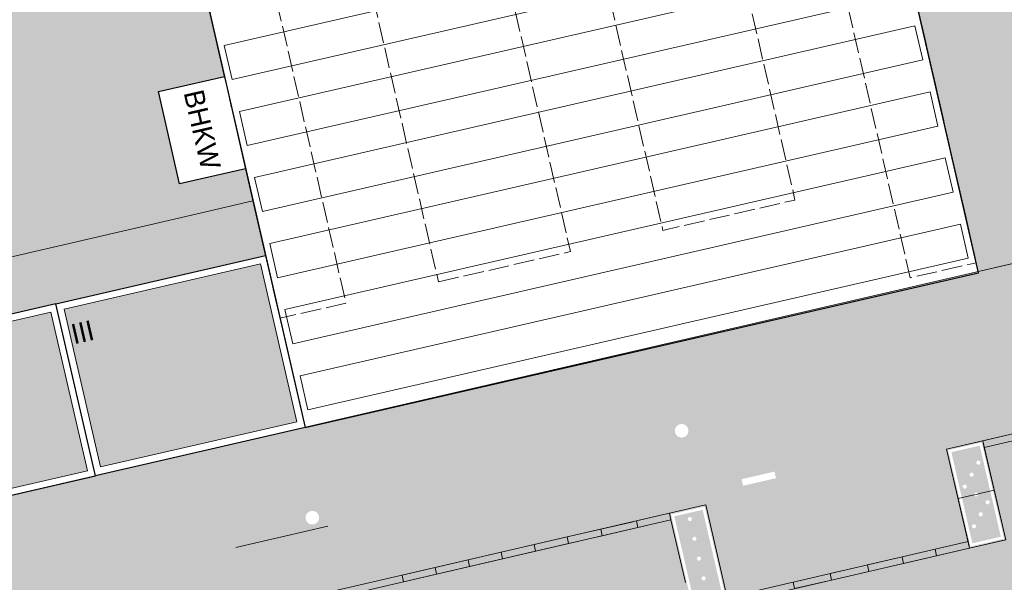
# Model space of a CAD drawing. Header units: metres. Extents: x -862 to 1262, y -354 to 644.
# Tile 222 of 256: x -244 to -171, y 282 to 323. Entities that reach past the tile are written whole.
import ezdxf

# ---------------------------------------------------------------- set-up
doc = ezdxf.new("R2010")
doc.units = ezdxf.units.M
doc.header["$LTSCALE"] = 0.5
doc.set_wipeout_variables(frame=1)
doc.linetypes.add('ISO-02 Dashed', pattern=[3.81, 3.048, -0.762])
doc.layers.add('DZH_Baufelder Nord_220610', color=7, linetype='Continuous')
doc.layers.add('LPB_Freiraum_220609', color=7, linetype='Continuous')
doc.styles.add('Favorit Std Light', font='txt')

# ---------------------------------------------------------------- blocks, each defined once
blk = doc.blocks.new('Sheddach Supermarkt')
at = {"color": 8, "linetype": 'Continuous', "lineweight": 9, "true_color": 0x777777, "transparency": 33554687}
for points in [[(-34.732, 43.01, -0.75), (-15.929, 42.348, -0.75), (-33.645, 38.28, -0.75)], [(-34.732, 43.01, 0.061), (-34.732, 43.01, -0.75), (-33.645, 38.28, -0.75), (-34.429, 41.691, 0.75)], [(-15.929, 42.348, -0.75), (-29.488, 42.826, 0.75), (-34.732, 43.01, 0.061), (-34.732, 43.01, -0.75)], [(-29.488, 42.826, 0.75), (-34.429, 41.691, 0.75), (-34.732, 43.01, 0.061)], [(-15.929, 42.348, -0.75), (-33.645, 38.28, -0.75), (-34.429, 41.691, 0.75), (-29.488, 42.826, 0.75)], [(-15.929, 42.348, -0.75), (3.442, 41.666, -0.75), (-32.526, 33.407, -0.75), (-33.645, 38.28, -0.75)], [(-10.117, 42.143, 0.75), (-33.31, 36.818, 0.75), (-33.645, 38.28, -0.75), (-15.929, 42.348, -0.75)], [(3.442, 41.666, -0.75), (-10.117, 42.143, 0.75), (-15.929, 42.348, -0.75)], [(3.442, 41.666, -0.75), (-32.526, 33.407, -0.75), (-33.31, 36.818, 0.75), (-10.117, 42.143, 0.75)], [(9.253, 41.461, 0.75), (-32.191, 31.945, 0.75), (-32.526, 33.407, -0.75), (3.442, 41.666, -0.75)], [(3.442, 41.666, -0.75), (18.022, 41.153, -0.75), (18.022, 41.153, -0.22), (9.253, 41.461, 0.75)], [(18.022, 41.153, -0.75), (18.022, 41.153, -0.22), (18.299, 39.948, -0.75)], [(-31.407, 28.533, -0.75), (18.299, 39.948, -0.75), (19.419, 35.074, -0.75), (-30.288, 23.66, -0.75)], [(18.299, 39.948, -0.75), (18.635, 38.486, 0.75), (-31.072, 27.072, 0.75), (-31.407, 28.533, -0.75)], [(18.299, 39.948, -0.75), (18.635, 38.486, 0.75), (19.419, 35.074, -0.75)], [(-33.31, 36.818, 0.75), (-33.645, 38.28, -0.75), (-32.526, 33.407, -0.75)], [(18.635, 38.486, 0.75), (19.419, 35.074, -0.75), (-30.288, 23.66, -0.75), (-31.072, 27.072, 0.75)], [(-30.288, 23.66, -0.75), (19.419, 35.074, -0.75), (20.538, 30.201, -0.75), (-29.169, 18.787, -0.75)], [(19.419, 35.074, -0.75), (19.754, 33.612, 0.75), (-29.953, 22.198, 0.75), (-30.288, 23.66, -0.75)], [(19.419, 35.074, -0.75), (19.754, 33.612, 0.75), (20.538, 30.201, -0.75)], [(19.754, 33.612, 0.75), (20.538, 30.201, -0.75), (-29.169, 18.787, -0.75), (-29.953, 22.198, 0.75)], [(-32.191, 31.945, 0.75), (-32.526, 33.407, -0.75), (-31.407, 28.533, -0.75)], [(-29.169, 18.787, -0.75), (20.538, 30.201, -0.75), (21.657, 25.328, -0.75), (-28.05, 13.914, -0.75)], [(20.538, 30.201, -0.75), (20.874, 28.739, 0.75), (-28.834, 17.325, 0.75), (-29.169, 18.787, -0.75)], [(20.538, 30.201, -0.75), (20.874, 28.739, 0.75), (21.657, 25.328, -0.75)], [(-31.072, 27.072, 0.75), (-31.407, 28.533, -0.75), (-30.288, 23.66, -0.75)], [(20.874, 28.739, 0.75), (21.657, 25.328, -0.75), (-28.05, 13.914, -0.75), (-28.834, 17.325, 0.75)], [(-28.05, 13.914, -0.75), (21.657, 25.328, -0.75), (22.776, 20.455, -0.75), (-26.931, 9.041, -0.75)], [(21.657, 25.328, -0.75), (21.993, 23.866, 0.75), (-27.715, 12.452, 0.75), (-28.05, 13.914, -0.75)], [(21.657, 25.328, -0.75), (21.993, 23.866, 0.75), (22.776, 20.455, -0.75)], [(-29.953, 22.198, 0.75), (-30.288, 23.66, -0.75), (-29.169, 18.787, -0.75)], [(21.993, 23.866, 0.75), (22.776, 20.455, -0.75), (-26.931, 9.041, -0.75), (-27.715, 12.452, 0.75)], [(-26.931, 9.041, -0.75), (22.776, 20.455, -0.75), (23.896, 15.582, -0.75), (-25.812, 4.168, -0.75)], [(22.776, 20.455, -0.75), (23.112, 18.993, 0.75), (-26.596, 7.579, 0.75), (-26.931, 9.041, -0.75)], [(22.776, 20.455, -0.75), (23.112, 18.993, 0.75), (23.896, 15.582, -0.75)], [(23.112, 18.993, 0.75), (23.896, 15.582, -0.75), (-25.812, 4.168, -0.75), (-26.596, 7.579, 0.75)], [(-28.834, 17.325, 0.75), (-29.169, 18.787, -0.75), (-28.05, 13.914, -0.75)], [(-25.812, 4.168, -0.75), (23.896, 15.582, -0.75), (25.015, 10.709, -0.75), (-24.693, -0.706, -0.75)], [(23.896, 15.582, -0.75), (24.231, 14.12, 0.75), (-25.477, 2.706, 0.75), (-25.812, 4.168, -0.75)], [(23.896, 15.582, -0.75), (24.231, 14.12, 0.75), (25.015, 10.709, -0.75)], [(-27.715, 12.452, 0.75), (-28.05, 13.914, -0.75), (-26.931, 9.041, -0.75)], [(24.231, 14.12, 0.75), (25.015, 10.709, -0.75), (-24.693, -0.706, -0.75), (-25.477, 2.706, 0.75)], [(-24.693, -0.706, -0.75), (25.015, 10.709, -0.75), (26.134, 5.836, -0.75), (-23.574, -5.579, -0.75)], [(25.015, 10.709, -0.75), (25.351, 9.247, 0.75), (-24.358, -2.167, 0.75), (-24.693, -0.706, -0.75)], [(25.015, 10.709, -0.75), (25.351, 9.247, 0.75), (26.134, 5.836, -0.75)], [(-26.596, 7.579, 0.75), (-26.931, 9.041, -0.75), (-25.812, 4.168, -0.75)], [(25.351, 9.247, 0.75), (26.134, 5.836, -0.75), (-23.574, -5.579, -0.75), (-24.358, -2.167, 0.75)], [(-23.574, -5.579, -0.75), (26.134, 5.836, -0.75), (27.254, 0.963, -0.75), (-22.455, -10.452, -0.75)], [(26.134, 5.836, -0.75), (26.47, 4.374, 0.75), (-23.239, -7.041, 0.75), (-23.574, -5.579, -0.75)], [(26.134, 5.836, -0.75), (26.47, 4.374, 0.75), (27.254, 0.963, -0.75)], [(26.47, 4.374, 0.75), (27.254, 0.963, -0.75), (-22.455, -10.452, -0.75), (-23.239, -7.041, 0.75)], [(-25.477, 2.706, 0.75), (-25.812, 4.168, -0.75), (-24.693, -0.706, -0.75)], [(-22.455, -10.452, -0.75), (27.254, 0.963, -0.75), (28.373, -3.91, -0.75), (-21.336, -15.325, -0.75)], [(27.254, 0.963, -0.75), (27.589, -0.499, 0.75), (-22.12, -11.914, 0.75), (-22.455, -10.452, -0.75)], [(27.254, 0.963, -0.75), (27.589, -0.499, 0.75), (28.373, -3.91, -0.75)], [(-24.358, -2.167, 0.75), (-24.693, -0.706, -0.75), (-23.574, -5.579, -0.75)], [(27.589, -0.499, 0.75), (28.373, -3.91, -0.75), (-21.336, -15.325, -0.75), (-22.12, -11.914, 0.75)], [(-21.336, -15.325, -0.75), (28.373, -3.91, -0.75), (29.492, -8.784, -0.75), (-20.217, -20.198, -0.75)], [(28.373, -3.91, -0.75), (28.709, -5.372, 0.75), (-21.001, -16.787, 0.75), (-21.336, -15.325, -0.75)], [(28.373, -3.91, -0.75), (28.709, -5.372, 0.75), (29.492, -8.784, -0.75)], [(-23.239, -7.041, 0.75), (-23.574, -5.579, -0.75), (-22.455, -10.452, -0.75)], [(28.709, -5.372, 0.75), (29.492, -8.784, -0.75), (-20.217, -20.198, -0.75), (-21.001, -16.787, 0.75)], [(-20.217, -20.198, -0.75), (29.492, -8.784, -0.75), (30.611, -13.657, -0.75), (-19.098, -25.071, -0.75)], [(29.492, -8.784, -0.75), (29.828, -10.246, 0.75), (-19.882, -21.66, 0.75), (-20.217, -20.198, -0.75)], [(29.492, -8.784, -0.75), (29.828, -10.246, 0.75), (30.611, -13.657, -0.75)], [(-22.12, -11.914, 0.75), (-22.455, -10.452, -0.75), (-21.336, -15.325, -0.75)], [(29.828, -10.246, 0.75), (30.611, -13.657, -0.75), (-19.098, -25.071, -0.75), (-19.882, -21.66, 0.75)], [(-19.098, -25.071, -0.75), (30.611, -13.657, -0.75), (31.731, -18.53, -0.75), (-17.979, -29.945, -0.75)], [(30.611, -13.657, -0.75), (30.947, -15.119, 0.75), (-18.763, -26.533, 0.75), (-19.098, -25.071, -0.75)], [(30.611, -13.657, -0.75), (30.947, -15.119, 0.75), (31.731, -18.53, -0.75)], [(30.947, -15.119, 0.75), (31.731, -18.53, -0.75), (-17.979, -29.945, -0.75), (-18.763, -26.533, 0.75)], [(-21.001, -16.787, 0.75), (-21.336, -15.325, -0.75), (-20.217, -20.198, -0.75)], [(-17.979, -29.945, -0.75), (31.731, -18.53, -0.75), (32.85, -23.403, -0.75), (-16.86, -34.818, -0.75)], [(31.731, -18.53, -0.75), (32.066, -19.992, 0.75), (-17.644, -31.407, 0.75), (-17.979, -29.945, -0.75)], [(31.731, -18.53, -0.75), (32.066, -19.992, 0.75), (32.85, -23.403, -0.75)], [(-19.882, -21.66, 0.75), (-20.217, -20.198, -0.75), (-19.098, -25.071, -0.75)], [(32.066, -19.992, 0.75), (32.85, -23.403, -0.75), (-16.86, -34.818, -0.75), (-17.644, -31.407, 0.75)], [(-16.86, -34.818, -0.75), (32.85, -23.403, -0.75), (33.969, -28.276, -0.75), (-15.741, -39.691, -0.75)], [(32.85, -23.403, -0.75), (33.186, -24.865, 0.75), (-16.525, -36.28, 0.75), (-16.86, -34.818, -0.75)], [(32.85, -23.403, -0.75), (33.186, -24.865, 0.75), (33.969, -28.276, -0.75)], [(-18.763, -26.533, 0.75), (-19.098, -25.071, -0.75), (-17.979, -29.945, -0.75)], [(33.186, -24.865, 0.75), (33.969, -28.276, -0.75), (-15.741, -39.691, -0.75), (-16.525, -36.28, 0.75)], [(33.969, -28.276, -0.75), (34.305, -29.738, 0.75), (-15.406, -41.153, 0.75), (-15.741, -39.691, -0.75)], [(-15.741, -39.691, -0.75), (33.969, -28.276, -0.75), (35.089, -33.149, -0.75), (-14.622, -44.564, -0.75)], [(33.969, -28.276, -0.75), (34.305, -29.738, 0.75), (35.089, -33.149, -0.75)], [(-15.406, -41.153, 0.75), (-14.622, -44.564, -0.75), (35.089, -33.149, -0.75), (34.305, -29.738, 0.75)], [(-17.644, -31.407, 0.75), (-17.979, -29.945, -0.75), (-16.86, -34.818, -0.75)], [(-16.525, -36.28, 0.75), (-16.86, -34.818, -0.75), (-15.741, -39.691, -0.75)], [(-15.406, -41.153, 0.75), (-15.741, -39.691, -0.75), (-14.622, -44.564, -0.75)]]:
    blk.add_3dface(points, dxfattribs=at)
at = {"color": 8, "linetype": 'Continuous', "lineweight": 9, "true_color": 0x777777, "transparency": 33554687, "invisible_edges": 8}
for points in [[(-31.407, 28.533, -0.75), (-32.526, 33.407, -0.75), (3.442, 41.666, -0.75)], [(18.299, 39.948, -0.75), (-31.407, 28.533, -0.75), (-32.191, 31.945, 0.75), (9.253, 41.461, 0.75)], [(3.442, 41.666, -0.75), (18.022, 41.153, -0.75), (18.299, 39.948, -0.75), (-31.407, 28.533, -0.75)], [(9.253, 41.461, 0.75), (18.022, 41.153, -0.22), (18.299, 39.948, -0.75)]]:
    blk.add_3dface(points, dxfattribs=at)
blk = doc.blocks.new('Slab (2D)-37')
at = {"color": 255, "linetype": 'Continuous', "lineweight": 25, "transparency": 33554687}
blk.add_wipeout([(-225.144, 248.643), (-204.891, 160.445), (-155.18, 171.86), (-172.428, 246.954)], dxfattribs=at)
at = {"color": 7, "linetype": 'Continuous', "lineweight": 25, "transparency": 33554687, "flags": 128}
blk.add_lwpolyline([(-225.144, 248.643), (-204.891, 160.445), (-155.18, 171.86), (-172.428, 246.954)], close=True, dxfattribs=at)
at = {"color": 255, "linetype": 'Continuous', "lineweight": 25, "transparency": 33554687}
blk.add_wipeout([(-225.144, 248.643), (-204.891, 160.445), (-155.18, 171.86), (-172.428, 246.954)], dxfattribs=at)
at = {"color": 7, "linetype": 'Continuous', "lineweight": 25, "transparency": 33554687, "flags": 128}
blk.add_lwpolyline([(-225.144, 248.643), (-204.891, 160.445), (-155.18, 171.86), (-172.428, 246.954)], close=True, dxfattribs=at)
at = {"color": 255, "linetype": 'Continuous', "lineweight": 25, "transparency": 33554687}
blk.add_wipeout([(-225.144, 248.643), (-204.891, 160.445), (-155.18, 171.86), (-172.428, 246.954)], dxfattribs=at)
at = {"color": 7, "linetype": 'Continuous', "lineweight": 25, "transparency": 33554687, "flags": 128}
blk.add_lwpolyline([(-225.144, 248.643), (-204.891, 160.445), (-155.18, 171.86), (-172.428, 246.954)], close=True, dxfattribs=at)
at = {"color": 255, "linetype": 'Continuous', "lineweight": 25, "transparency": 33554687}
blk.add_wipeout([(-225.144, 248.643), (-204.891, 160.445), (-155.18, 171.86), (-172.428, 246.954)], dxfattribs=at)
at = {"color": 7, "linetype": 'Continuous', "lineweight": 25, "transparency": 33554687, "flags": 128}
blk.add_lwpolyline([(-225.144, 248.643), (-204.891, 160.445), (-155.18, 171.86), (-172.428, 246.954)], close=True, dxfattribs=at)
at = {"color": 255, "linetype": 'Continuous', "lineweight": 25, "transparency": 33554687}
blk.add_wipeout([(-225.144, 248.643), (-204.891, 160.445), (-155.18, 171.86), (-172.428, 246.954)], dxfattribs=at)
at = {"color": 7, "linetype": 'Continuous', "lineweight": 25, "transparency": 33554687, "flags": 128}
blk.add_lwpolyline([(-225.144, 248.643), (-204.891, 160.445), (-155.18, 171.86), (-172.428, 246.954)], close=True, dxfattribs=at)
at = {"color": 255, "linetype": 'Continuous', "lineweight": 25, "transparency": 33554687}
blk.add_wipeout([(-225.144, 248.643), (-204.891, 160.445), (-155.18, 171.86), (-172.428, 246.954)], dxfattribs=at)
at = {"color": 7, "linetype": 'Continuous', "lineweight": 25, "transparency": 33554687, "flags": 128}
blk.add_lwpolyline([(-225.144, 248.643), (-204.891, 160.445), (-155.18, 171.86), (-172.428, 246.954)], close=True, dxfattribs=at)
blk = doc.blocks.new('Slab (2D)-40')
at = {"color": 255, "linetype": 'Continuous', "lineweight": 25, "transparency": 33554687}
blk.add_wipeout([(-204.889, 160.446), (-241.945, 151.91), (-244.865, 164.588), (-207.81, 173.123)], dxfattribs=at)
at = {"color": 7, "linetype": 'Continuous', "lineweight": 25, "transparency": 33554687, "flags": 128}
blk.add_lwpolyline([(-204.889, 160.446), (-241.945, 151.91), (-244.865, 164.588), (-207.81, 173.123)], close=True, dxfattribs=at)
at = {"color": 255, "linetype": 'Continuous', "lineweight": 25, "transparency": 33554687}
blk.add_wipeout([(-204.889, 160.446), (-241.945, 151.91), (-244.865, 164.588), (-207.81, 173.123)], dxfattribs=at)
at = {"color": 7, "linetype": 'Continuous', "lineweight": 25, "transparency": 33554687, "flags": 128}
blk.add_lwpolyline([(-204.889, 160.446), (-241.945, 151.91), (-244.865, 164.588), (-207.81, 173.123)], close=True, dxfattribs=at)
at = {"color": 255, "linetype": 'Continuous', "lineweight": 25, "transparency": 33554687}
blk.add_wipeout([(-204.889, 160.446), (-241.945, 151.91), (-244.865, 164.588), (-207.81, 173.123)], dxfattribs=at)
at = {"color": 7, "linetype": 'Continuous', "lineweight": 25, "transparency": 33554687, "flags": 128}
blk.add_lwpolyline([(-204.889, 160.446), (-241.945, 151.91), (-244.865, 164.588), (-207.81, 173.123)], close=True, dxfattribs=at)
at = {"color": 255, "linetype": 'Continuous', "lineweight": 25, "transparency": 33554687}
blk.add_wipeout([(-204.889, 160.446), (-241.945, 151.91), (-244.865, 164.588), (-207.81, 173.123)], dxfattribs=at)
at = {"color": 7, "linetype": 'Continuous', "lineweight": 25, "transparency": 33554687, "flags": 128}
blk.add_lwpolyline([(-204.889, 160.446), (-241.945, 151.91), (-244.865, 164.588), (-207.81, 173.123)], close=True, dxfattribs=at)
at = {"color": 255, "linetype": 'Continuous', "lineweight": 25, "transparency": 33554687}
blk.add_wipeout([(-204.889, 160.446), (-241.945, 151.91), (-244.865, 164.588), (-207.81, 173.123)], dxfattribs=at)
at = {"color": 7, "linetype": 'Continuous', "lineweight": 25, "transparency": 33554687, "flags": 128}
blk.add_lwpolyline([(-204.889, 160.446), (-241.945, 151.91), (-244.865, 164.588), (-207.81, 173.123)], close=True, dxfattribs=at)
at = {"color": 255, "linetype": 'Continuous', "lineweight": 25, "transparency": 33554687}
blk.add_wipeout([(-204.889, 160.446), (-241.945, 151.91), (-244.865, 164.588), (-207.81, 173.123)], dxfattribs=at)
at = {"color": 7, "linetype": 'Continuous', "lineweight": 25, "transparency": 33554687, "flags": 128}
blk.add_lwpolyline([(-204.889, 160.446), (-241.945, 151.91), (-244.865, 164.588), (-207.81, 173.123)], close=True, dxfattribs=at)
blk = doc.blocks.new('Slab (2D)-49')
at = {"color": 255, "linetype": 'Continuous', "lineweight": 25, "transparency": 33554687}
blk.add_wipeout([(-220.354, 156.884), (-223.274, 169.561), (-245.3, 164.488), (-242.38, 151.81)], dxfattribs=at)
at = {"color": 7, "linetype": 'Continuous', "lineweight": 25, "transparency": 33554687, "flags": 128}
blk.add_lwpolyline([(-220.354, 156.884), (-223.274, 169.561), (-245.3, 164.488), (-242.38, 151.81)], close=True, dxfattribs=at)
at = {"color": 255, "linetype": 'Continuous', "lineweight": 25, "transparency": 33554687}
blk.add_wipeout([(-220.354, 156.884), (-223.274, 169.561), (-245.3, 164.488), (-242.38, 151.81)], dxfattribs=at)
at = {"color": 7, "linetype": 'Continuous', "lineweight": 25, "transparency": 33554687, "flags": 128}
blk.add_lwpolyline([(-220.354, 156.884), (-223.274, 169.561), (-245.3, 164.488), (-242.38, 151.81)], close=True, dxfattribs=at)
at = {"color": 255, "linetype": 'Continuous', "lineweight": 25, "transparency": 33554687}
blk.add_wipeout([(-220.354, 156.884), (-223.274, 169.561), (-245.3, 164.488), (-242.38, 151.81)], dxfattribs=at)
at = {"color": 7, "linetype": 'Continuous', "lineweight": 25, "transparency": 33554687, "flags": 128}
blk.add_lwpolyline([(-220.354, 156.884), (-223.274, 169.561), (-245.3, 164.488), (-242.38, 151.81)], close=True, dxfattribs=at)

msp = doc.modelspace()

# ---------------------------------------------------------------- hatches: boundary and pattern name
at = {"layer": 'DZH_Baufelder Nord_220610', "linetype": 'Continuous', "lineweight": 0, "true_color": 0xfff9e0, "transparency": 33554687}
h = msp.add_hatch(color=7, dxfattribs=at)
edge = h.paths.add_edge_path()
edge.add_line((32.56, 384.381), (26.065, 412.337))
edge.add_line((26.065, 412.337), (-143.044, 383.001))
edge.add_line((-143.044, 383.001), (-131.09, 314.283))
edge.add_line((-131.09, 314.283), (-124.994, 315.694))
edge.add_line((-124.994, 315.694), (-140.132, 312.112))
edge.add_line((-140.132, 312.112), (-222.713, 293.033))
edge.add_line((-222.713, 293.033), (-242.987, 381.316))
edge.add_line((-242.987, 381.316), (-225.133, 380.112))
edge.add_line((-225.133, 380.112), (-225.132, 377.022))
edge.add_line((-225.132, 377.022), (-224.131, 377.064))
edge.add_line((-224.131, 377.064), (-223.131, 377.107))
edge.add_line((-223.131, 377.107), (-222.131, 377.151))
edge.add_line((-222.131, 377.151), (-221.131, 377.196))
edge.add_line((-221.131, 377.196), (-220.131, 377.243))
edge.add_line((-220.131, 377.243), (-219.131, 377.291))
edge.add_line((-219.131, 377.291), (-218.132, 377.34))
edge.add_line((-218.132, 377.34), (-217.132, 377.39))
edge.add_line((-217.132, 377.39), (-217.134, 383.723))
edge.add_line((-217.134, 383.723), (-217.132, 383.797))
edge.add_line((-217.132, 383.797), (-217.131, 380.475))
edge.add_line((-217.131, 380.475), (-213.766, 380.348))
edge.add_line((-213.766, 380.348), (-210.402, 380.221))
edge.add_line((-210.402, 380.221), (-207.037, 380.095))
edge.add_line((-207.037, 380.095), (-203.672, 379.969))
edge.add_line((-203.672, 379.969), (-200.307, 379.843))
edge.add_line((-200.307, 379.843), (-196.942, 379.717))
edge.add_line((-196.942, 379.717), (-193.577, 379.591))
edge.add_line((-193.577, 379.591), (-190.212, 379.466))
edge.add_line((-190.212, 379.466), (-185.332, 379.746))
edge.add_line((-185.332, 379.746), (-180.452, 380.027))
edge.add_line((-180.452, 380.027), (-175.572, 380.309))
edge.add_line((-175.572, 380.309), (-170.692, 380.59))
edge.add_line((-170.692, 380.59), (-165.812, 380.872))
edge.add_line((-165.812, 380.872), (-160.932, 381.154))
edge.add_line((-160.932, 381.154), (-156.052, 381.437))
edge.add_line((-156.052, 381.437), (-151.172, 381.72))
edge.add_line((-151.172, 381.72), (-145.515, 382.701))
edge.add_arc((-592.103, 2940.189), 2596.186, 279.778231, 279.905109, ccw=False)
edge.add_line((-151.179, 381.719), (-146.177, 353.006))
edge.add_line((-146.177, 353.006), (-139.143, 312.527))
edge.add_line((-139.143, 312.527), (-133.533, 313.827))
edge.add_line((-133.533, 313.827), (-145.515, 382.701))
edge.add_line((-145.515, 382.701), (-116.502, 387.734))
edge.add_line((-116.502, 387.734), (48.114, 416.303))
edge.add_line((48.114, 416.303), (50.998, 399.892))
edge.add_line((50.998, 399.892), (101.728, 411.678))
edge.add_line((101.728, 411.678), (102.431, 408.649))
edge.add_line((102.431, 408.649), (123.765, 316.824))
edge.add_line((123.765, 316.824), (90.365, 309.362))
edge.add_line((90.365, 309.362), (78.874, 358.822))
edge.add_line((78.874, 358.822), (104.394, 364.751))
edge.add_line((104.394, 364.751), (101.144, 378.739))
edge.add_line((101.144, 378.739), (50.465, 366.965))
edge.add_line((50.465, 366.965), (46.131, 385.623))
edge.add_line((46.131, 385.623), (37.425, 383.6))
edge.add_line((37.425, 383.6), (8.074, 339.109))
edge.add_line((8.074, 339.109), (8.072, 339.11))
edge.add_line((8.072, 339.11), (8.058, 339.09))
edge.add_arc((-48.597, 275.774), 84.963, 48.1783, 48.19372)
edge.add_line((8.041, 339.105), (7.368, 339.676))
edge.add_line((7.368, 339.676), (7.377, 339.688))
edge.add_line((7.377, 339.688), (4.612, 341.986))
edge.add_line((4.612, 341.986), (32.56, 384.381))
at = {"layer": 'DZH_Baufelder Nord_220610', "linetype": 'Continuous', "lineweight": 0, "true_color": 0xdce9e4, "transparency": 33554687}
msp.add_hatch(color=254, dxfattribs=at).paths.add_polyline_path([(-279.245, 369.447), (-271.342, 334.937), (-259.762, 284.47), (-222.707, 293.005), (-242.987, 381.316), (-242.987, 381.316), (-278.753, 382.657), (-279.243, 369.448)])
at = {"layer": 'DZH_Baufelder Nord_220610', "linetype": 'Continuous', "lineweight": 0, "true_color": 0xc4dad2, "transparency": 33554687}
msp.add_hatch(color=254, dxfattribs=at).paths.add_polyline_path([(-226.548, 309.724), (-222.88, 293.75), (-224.558, 301.06), (-239.337, 365.422), (-262.062, 366.133), (-247.99, 304.761), (-230.445, 308.81)])

# ---------------------------------------------------------------- linework, layer by layer
at = {"layer": 'DZH_Baufelder Nord_220610', "color": 255, "linetype": 'Continuous', "lineweight": 18, "transparency": 33554687, "flags": 128}
msp.add_lwpolyline([(-279.245, 369.447), (-271.342, 334.937), (-259.762, 284.47), (-222.707, 293.005), (-242.987, 381.316), (-242.987, 381.316), (-278.753, 382.657), (-279.243, 369.448)], dxfattribs=at)
at = {"layer": 'DZH_Baufelder Nord_220610', "color": 14, "linetype": 'Continuous', "lineweight": 5, "true_color": 0x9f0000, "transparency": 33554687, "elevation": -12285434.42, "flags": 128}
msp.add_lwpolyline([(-140.132, 312.112), (-222.713, 293.033), (-242.987, 381.316)], dxfattribs=at)
at = {"layer": 'DZH_Baufelder Nord_220610', "color": 255, "linetype": 'Continuous', "lineweight": 18, "transparency": 33554687, "flags": 128}
msp.add_lwpolyline([(-226.548, 309.724), (-222.88, 293.75), (-224.558, 301.06), (-239.337, 365.422), (-262.062, 366.133), (-247.99, 304.761), (-230.445, 308.81), (-230.445, 308.81)], close=True, dxfattribs=at)
at = {"layer": 'LPB_Freiraum_220609', "color": 255, "linetype": 'Continuous', "lineweight": 9, "transparency": 33554687, "flags": 128}
for points in [[(-198.253, 286.11), (-198.14, 285.623), (-200.77, 285.014), (-200.882, 285.501), (-198.496, 286.054)], [(-203.368, 284.926), (-203.255, 284.439), (-205.69, 283.875), (-205.803, 284.362), (-203.368, 284.926)], [(-200.882, 285.501), (-200.77, 285.014), (-203.255, 284.439), (-203.368, 284.926), (-200.882, 285.501)], [(-200.882, 285.501), (-200.77, 285.014), (-203.255, 284.439), (-203.368, 284.926), (-200.882, 285.501)], [(-205.803, 284.362), (-205.69, 283.875), (-208.126, 283.312), (-208.239, 283.799), (-205.803, 284.362)], [(-208.239, 283.799), (-208.126, 283.312), (-210.562, 282.748), (-210.674, 283.235), (-208.239, 283.799)], [(-178.65, 283.461), (-178.538, 282.974), (-181.092, 282.382), (-181.204, 282.87), (-178.65, 283.461)], [(-176.215, 284.024), (-176.102, 283.537), (-178.538, 282.974), (-178.65, 283.461), (-176.215, 284.024)], [(-213.11, 282.671), (-212.997, 282.184), (-215.433, 281.62), (-215.546, 282.107), (-213.11, 282.671)], [(-210.674, 283.235), (-210.562, 282.748), (-212.997, 282.184), (-213.11, 282.671), (-210.674, 283.235)], [(-181.204, 282.87), (-181.092, 282.382), (-183.844, 281.745), (-183.956, 282.232), (-181.817, 282.728)], [(-183.956, 282.232), (-183.844, 281.745), (-186.575, 281.113), (-186.688, 281.6), (-184.252, 282.164)]]:
    msp.add_lwpolyline(points, dxfattribs=at)
at = {"layer": 'LPB_Freiraum_220609', "color": 9, "linetype": 'Continuous', "true_color": 0xb8d2a6, "transparency": 33554687}
for points in [[(-199.942, 290.081, 62.7), (-189.225, 292.562, 62.7), (-199.491, 288.133, 62.7), (-188.774, 290.613, 62.7)], [(-191.544, 284.841, 62.7), (-180.827, 287.321, 62.7), (-191.093, 282.892, 62.7), (-180.376, 285.373, 62.7)], [(-218.822, 278.526, 62.7), (-201.286, 282.585, 62.7), (-218.371, 276.577, 62.7), (-200.835, 280.636, 62.7)], [(-196.769, 276.446, 62.7), (-172.413, 282.084, 62.7), (-196.318, 274.498, 62.7), (-171.962, 280.135, 62.7)]]:
    msp.add_solid(points, dxfattribs=at)

# ---------------------------------------------------------------- block references
at = {"layer": 'DZH_Baufelder Nord_220610', "color": 7, "transparency": 33554687}
msp.add_blockref('Sheddach Supermarkt', (-208.257, 338.314, 18.45), dxfattribs=at)

# ---------------------------------------------------------------- next in the draw order: block references
msp.add_blockref('Slab (2D)-37', (-17.817, 132.56), dxfattribs=at)

# ---------------------------------------------------------------- next in the draw order: linework, layer by layer
at = {"layer": 'DZH_Baufelder Nord_220610', "color": 252, "linetype": 'ISO-02 Dashed', "lineweight": 18, "true_color": 0x989898, "transparency": 33554687, "flags": 128}
for points in [[(-212.981, 380.242), (-196.295, 307.55), (-186.549, 309.788), (-202.645, 379.911)], [(-195.414, 379.679), (-178.047, 304.045), (-173.173, 305.164), (-190.246, 379.513)]]:
    msp.add_lwpolyline(points, close=True, dxfattribs=at)
at = {"layer": 'DZH_Baufelder Nord_220610', "color": 8, "linetype": 'Continuous', "lineweight": 9, "true_color": 0x777777, "transparency": 33554687}
for points in [[(-228.09, 318.676, 17.997), (-228.668, 321.191, 19.103), (-179.932, 332.382, 19.103), (-179.354, 329.867, 17.997)], [(-226.971, 313.803, 17.997), (-227.549, 316.318, 19.103), (-178.813, 327.509, 19.103), (-178.235, 324.994, 17.997)], [(-225.852, 308.93, 17.997), (-226.43, 311.445, 19.103), (-177.694, 322.636, 19.103), (-177.116, 320.121, 17.997)]]:
    msp.add_3dface(points, dxfattribs=at)

# ---------------------------------------------------------------- next in the draw order: block references
at = {"layer": 'DZH_Baufelder Nord_220610', "color": 7, "transparency": 33554687}
msp.add_blockref('Slab (2D)-40', (-17.817, 132.56), dxfattribs=at)

# ---------------------------------------------------------------- next in the draw order: linework, layer by layer
at = {"layer": 'DZH_Baufelder Nord_220610', "color": 8, "linetype": 'Continuous', "lineweight": 9, "true_color": 0x777777, "transparency": 33554687}
for points in [[(-224.733, 304.056, 17.997), (-225.311, 306.572, 19.103), (-176.575, 317.763, 19.103), (-175.997, 315.247, 17.997)], [(-223.614, 299.183, 17.997), (-224.192, 301.699, 19.103), (-175.456, 312.89, 19.103), (-174.878, 310.374, 17.997)], [(-222.495, 294.31, 17.997), (-223.073, 296.825, 19.103), (-174.337, 308.016, 19.103), (-173.759, 305.501, 17.997)]]:
    msp.add_3dface(points, dxfattribs=at)
at = {"layer": 'LPB_Freiraum_220609', "color": 9, "linetype": 'Continuous', "true_color": 0xb8d2a6, "transparency": 33554687}
msp.add_solid([(-227.221, 283.766, 62.7), (-216.504, 286.247, 62.7), (-226.77, 281.818, 62.7), (-216.053, 284.298, 62.7)], dxfattribs=at)

# ---------------------------------------------------------------- next in the draw order: block references
at = {"layer": 'DZH_Baufelder Nord_220610', "color": 7, "transparency": 33554687}
msp.add_blockref('Slab (2D)-49', (-17.817, 132.56), dxfattribs=at)

# ---------------------------------------------------------------- next in the draw order: wipeouts: each hides what was drawn before it
at = {"color": 255, "linetype": 'Continuous', "lineweight": 25, "transparency": 33554687}
msp.add_wipeout([(-233.531, 317.794), (-228.657, 318.91), (-227.094, 312.087), (-231.968, 310.97)], dxfattribs=at).translate(0, 0, 8.7).dxf.layer = 'DZH_Baufelder Nord_220610'

# ---------------------------------------------------------------- next in the draw order: hatches: boundary and pattern name
at = {"layer": 'DZH_Baufelder Nord_220610', "linetype": 'Continuous', "lineweight": 0, "true_color": 0xfbf8f0, "transparency": 33554661}
for points in [[(-240.492, 301.746), (-226.002, 305.084), (-223.318, 293.431), (-237.808, 290.093)], [(-262.518, 296.672), (-241.466, 301.522), (-238.77, 289.818), (-259.823, 284.969)]]:
    msp.add_hatch(color=7, dxfattribs=at).paths.add_polyline_path(points)
at = {"layer": 'LPB_Freiraum_220609', "linetype": 'Continuous', "lineweight": 0, "true_color": 0xece5cf, "transparency": 33554687}
h = msp.add_hatch(color=254, dxfattribs=at)
h.paths.add_polyline_path([(-123.461, 316.048), (-140.13, 312.104), (-258.243, 284.817), (-285.645, 278.471), (-285.697, 278.189), (-285.734, 277.904), (-285.758, 277.618), (-285.766, 277.33), (-285.76, 277.043), (-285.74, 276.756), (-285.705, 276.471), (-285.656, 276.188), (-283.229, 265.789), (-282.228, 261.46), (-274.062, 263.315), (-273.044, 262.722), (-272.063, 262.071), (-271.12, 261.364), (-270.22, 260.604), (-269.365, 259.793), (-268.558, 258.935), (-267.803, 258.031), (-267.101, 257.085), (-252.609, 260.428), (-132.706, 288.187), (-132.308, 290.561), (-131.847, 292.924), (-131.322, 295.273), (-130.734, 297.607), (-130.084, 299.925), (-129.372, 302.224), (-128.598, 304.503), (-127.972, 306.196), (-127.876, 306.201), (-127.971, 306.198), (-127.972, 306.196), (-128.935, 306.139), (-129.459, 306.154), (-127.971, 306.198), (-127.763, 306.761), (-127.287, 307.949), (-126.793, 309.13), (-126.281, 310.304), (-125.752, 311.469), (-125.205, 312.627), (-124.641, 313.776), (-124.06, 314.917)])
h.paths.add_polyline_path([(-233.431, 268.471), (-232.754, 265.548), (-233.242, 265.435), (-251.265, 261.264), (-251.942, 264.186), (-242.686, 266.329)])
h.paths.add_polyline_path([(-227.96, 269.225), (-227.509, 267.276), (-229.457, 266.825), (-229.908, 268.774)])
h.paths.add_polyline_path([(-243.889, 270.414), (-243.325, 267.978), (-243.812, 267.865), (-244.376, 270.301)])
h.paths.add_polyline_path([(-249.998, 271.308), (-249.547, 269.359), (-251.495, 268.908), (-251.946, 270.857)])
h.paths.add_polyline_path([(-243.178, 272.887), (-242.727, 270.938), (-244.676, 270.487), (-245.127, 272.436)])
h.paths.add_polyline_path([(-206.152, 274.786), (-205.476, 271.863), (-205.963, 271.751), (-223.987, 267.579), (-224.663, 270.502), (-215.408, 272.644)])
h.paths.add_polyline_path([(-245.016, 275.286), (-244.453, 272.851), (-244.94, 272.738), (-245.503, 275.173)])
h.paths.add_polyline_path([(-150.515, 297.16), (-148.823, 289.852), (-151.515, 289.229), (-152.812, 294.833), (-153.095, 296.049), (-172.579, 291.539), (-171, 284.719), (-171.243, 284.662), (-194.126, 279.366), (-194.633, 281.559), (-195.704, 286.187), (-220.304, 280.493), (-219.909, 278.787), (-219.007, 274.889), (-218.725, 273.672), (-219.7, 273.446), (-241.864, 268.316), (-242.258, 270.021), (-242.371, 270.508), (-243.555, 275.624), (-240.876, 276.244), (-239.692, 271.128), (-239.297, 269.423), (-219.812, 273.934), (-220.094, 275.151), (-221.109, 279.535), (-221.391, 280.754), (-193.382, 287.238), (-193.138, 287.294), (-191.559, 280.473), (-173.779, 284.588), (-175.358, 291.409), (-153.694, 296.424)])
h.paths.add_polyline_path([(-251.576, 278.128), (-251.125, 276.179), (-253.074, 275.728), (-253.525, 277.677)])
h.paths.add_polyline_path([(-244.757, 279.706), (-244.306, 277.758), (-246.254, 277.307), (-246.705, 279.255)])
h.paths.add_polyline_path([(-249.448, 280.544), (-249.35, 280.534), (-249.256, 280.506), (-249.17, 280.459), (-249.094, 280.397), (-249.032, 280.321), (-248.986, 280.235), (-248.957, 280.141), (-248.948, 280.044), (-248.957, 279.946), (-248.986, 279.852), (-249.032, 279.766), (-249.094, 279.69), (-249.17, 279.628), (-249.256, 279.582), (-249.35, 279.553), (-249.448, 279.544), (-249.545, 279.553), (-249.639, 279.582), (-249.726, 279.628), (-249.801, 279.69), (-249.864, 279.766), (-249.91, 279.852), (-249.938, 279.946), (-249.948, 280.044), (-249.938, 280.141), (-249.91, 280.235), (-249.864, 280.321), (-249.801, 280.397), (-249.726, 280.459), (-249.639, 280.506), (-249.545, 280.534)])
h.paths.add_polyline_path([(-144.776, 288.995), (-144.099, 286.072), (-144.586, 285.96), (-162.61, 281.788), (-163.286, 284.711), (-154.031, 286.853)])
h.paths.add_polyline_path([(-139.305, 289.749), (-138.854, 287.8), (-140.802, 287.349), (-141.253, 289.298)])
h.paths.add_polyline_path([(-137.171, 292.118), (-137.074, 292.108), (-136.98, 292.08), (-136.893, 292.034), (-136.818, 291.972), (-136.756, 291.896), (-136.709, 291.809), (-136.681, 291.716), (-136.671, 291.618), (-136.681, 291.52), (-136.709, 291.427), (-136.756, 291.34), (-136.818, 291.264), (-136.893, 291.202), (-136.98, 291.156), (-137.074, 291.128), (-137.171, 291.118), (-137.269, 291.128), (-137.363, 291.156), (-137.449, 291.202), (-137.525, 291.264), (-137.587, 291.34), (-137.633, 291.427), (-137.662, 291.52), (-137.671, 291.618), (-137.662, 291.716), (-137.633, 291.809), (-137.587, 291.896), (-137.525, 291.972), (-137.449, 292.034), (-137.363, 292.08), (-137.269, 292.108)])
h.paths.add_polyline_path([(-147.439, 292.738), (-146.875, 290.303), (-147.362, 290.19), (-147.926, 292.625)])
h.paths.add_polyline_path([(-147.703, 294.99), (-147.252, 293.041), (-149.201, 292.59), (-149.652, 294.539)])
h.paths.add_polyline_path([(-140.883, 296.568), (-140.432, 294.62), (-142.381, 294.169), (-142.832, 296.117)])
h.paths.add_polyline_path([(-148.566, 297.611), (-148.003, 295.175), (-148.49, 295.062), (-149.053, 297.498)])
h.paths.add_polyline_path([(-162.921, 298.652), (-162.47, 296.703), (-164.419, 296.252), (-164.87, 298.201)])
h.paths.add_polyline_path([(-167.604, 299.455), (-167.507, 299.445), (-167.413, 299.417), (-167.327, 299.371), (-167.251, 299.308), (-167.189, 299.233), (-167.142, 299.146), (-167.114, 299.052), (-167.104, 298.955), (-167.114, 298.857), (-167.142, 298.764), (-167.189, 298.677), (-167.251, 298.601), (-167.327, 298.539), (-167.413, 298.493), (-167.507, 298.464), (-167.604, 298.455), (-167.702, 298.464), (-167.796, 298.493), (-167.882, 298.539), (-167.958, 298.601), (-168.02, 298.677), (-168.066, 298.764), (-168.095, 298.857), (-168.104, 298.955), (-168.095, 299.052), (-168.066, 299.146), (-168.02, 299.233), (-167.958, 299.308), (-167.882, 299.371), (-167.796, 299.417), (-167.702, 299.445)])
h.paths.add_polyline_path([(-147.933, 302.634), (-147.257, 299.712), (-158.948, 297.006), (-159.624, 299.928), (-153.779, 301.281)])
h.paths.add_polyline_path([(-142.462, 303.388), (-142.011, 301.44), (-143.96, 300.989), (-144.411, 302.937)])
h.paths.add_polyline_path([(-140.323, 305.759), (-140.226, 305.749), (-140.132, 305.721), (-140.045, 305.674), (-139.97, 305.612), (-139.907, 305.536), (-139.861, 305.45), (-139.833, 305.356), (-139.823, 305.259), (-139.833, 305.161), (-139.861, 305.067), (-139.907, 304.981), (-139.97, 304.905), (-140.045, 304.843), (-140.132, 304.797), (-140.226, 304.768), (-140.323, 304.759), (-140.421, 304.768), (-140.514, 304.797), (-140.601, 304.843), (-140.677, 304.905), (-140.739, 304.981), (-140.785, 305.067), (-140.813, 305.161), (-140.823, 305.259), (-140.813, 305.356), (-140.785, 305.45), (-140.739, 305.536), (-140.677, 305.612), (-140.601, 305.674), (-140.514, 305.721), (-140.421, 305.749)])
at = {"layer": 'LPB_Freiraum_220609', "linetype": 'Continuous', "lineweight": 0, "true_color": 0xcad1dd, "transparency": 33554687}
msp.add_hatch(color=254, dxfattribs=at).paths.add_polyline_path([(-153.095, 296.049), (-172.81, 291.486), (-172.579, 291.539), (-171, 284.719), (-171.243, 284.662), (-194.126, 279.366), (-194.633, 281.559), (-195.704, 286.187), (-220.304, 280.493), (-219.909, 278.787), (-219.007, 274.889), (-218.725, 273.672), (-219.7, 273.446), (-241.864, 268.316), (-242.258, 270.021), (-242.371, 270.508), (-243.555, 275.624), (-240.876, 276.244), (-239.692, 271.128), (-239.297, 269.423), (-219.812, 273.934), (-220.094, 275.151), (-220.883, 278.561), (-220.996, 279.048), (-221.109, 279.535), (-221.391, 280.754), (-193.382, 287.238), (-193.138, 287.294), (-191.559, 280.473), (-191.559, 280.473), (-173.779, 284.588), (-175.358, 291.409), (-153.694, 296.424), (-150.515, 297.16), (-148.823, 289.852), (-151.515, 289.229), (-152.812, 294.833)])

# ---------------------------------------------------------------- next in the draw order: linework, layer by layer
at = {"layer": 'DZH_Baufelder Nord_220610', "color": 252, "linetype": 'ISO-02 Dashed', "lineweight": 18, "true_color": 0x989898, "transparency": 33554687, "flags": 128}
for points in [[(-242.961, 381.203), (-224.558, 301.06), (-219.685, 302.179), (-237.793, 381.037)], [(-212.863, 303.746), (-203.116, 305.984), (-220.221, 380.474), (-230.558, 380.805)]]:
    msp.add_lwpolyline(points, close=True, dxfattribs=at)
at = {"layer": 'DZH_Baufelder Nord_220610', "color": 7, "linetype": 'Continuous', "lineweight": 25, "transparency": 33554687, "flags": 128}
msp.add_lwpolyline([(-233.531, 317.794), (-228.657, 318.91), (-227.094, 312.087), (-231.968, 310.97)], close=True, dxfattribs=at)
at = {"layer": 'DZH_Baufelder Nord_220610', "color": 9, "linetype": 'Continuous', "lineweight": 9, "transparency": 33554661, "flags": 128}
for points in [[(-240.492, 301.746), (-226.002, 305.084), (-223.318, 293.431), (-237.808, 290.093)], [(-262.518, 296.672), (-241.466, 301.522), (-238.77, 289.818), (-259.823, 284.969)]]:
    msp.add_lwpolyline(points, close=True, dxfattribs=at)

# ---------------------------------------------------------------- next in the draw order: texts
at = {"layer": 'DZH_Baufelder Nord_220610', "color": 7, "transparency": 33554687, "char_height": 1.4773, "attachment_point": 1, "line_spacing_factor": 1.147995, "style": 'Favorit Std Light'}
for s, insert, rotation in [('BHKW', (-230.234, 318.042), 282.9325), ('III ', (-240.095, 300.577), 12.9325)]:
    msp.add_mtext(s, dxfattribs=dict(at, insert=insert, rotation=rotation))

# ---------------------------------------------------------------- next in the draw order: wipeouts: each hides what was drawn before it
at = {"color": 255, "linetype": 'Continuous', "lineweight": 5, "transparency": 33554687}
for points in [[(-194.411, 292.762), (-194.421, 292.664), (-194.449, 292.57), (-194.495, 292.484), (-194.558, 292.408), (-194.633, 292.346), (-194.72, 292.3), (-194.814, 292.271), (-194.911, 292.262), (-195.009, 292.271), (-195.102, 292.3), (-195.189, 292.346), (-195.265, 292.408), (-195.327, 292.484), (-195.373, 292.57), (-195.401, 292.664), (-195.411, 292.762), (-195.401, 292.859), (-195.373, 292.953), (-195.327, 293.039), (-195.265, 293.115), (-195.189, 293.177), (-195.102, 293.224), (-195.009, 293.252), (-194.911, 293.262), (-194.814, 293.252), (-194.72, 293.224), (-194.633, 293.177), (-194.558, 293.115), (-194.495, 293.039), (-194.449, 292.953), (-194.421, 292.859)], [(-172.867, 290.411), (-172.869, 290.382), (-172.878, 290.354), (-172.892, 290.328), (-172.911, 290.305), (-172.933, 290.286), (-172.959, 290.272), (-172.987, 290.264), (-173.017, 290.261), (-173.046, 290.264), (-173.074, 290.272), (-173.1, 290.286), (-173.123, 290.305), (-173.141, 290.328), (-173.155, 290.354), (-173.164, 290.382), (-173.167, 290.411), (-173.164, 290.44), (-173.155, 290.468), (-173.141, 290.494), (-173.123, 290.517), (-173.1, 290.536), (-173.074, 290.55), (-173.046, 290.558), (-173.017, 290.561), (-172.987, 290.558), (-172.959, 290.55), (-172.933, 290.536), (-172.911, 290.517), (-172.892, 290.494), (-172.878, 290.468), (-172.869, 290.44)], [(-188.062, 289.752), (-190.497, 289.188), (-190.385, 288.701), (-187.949, 289.265)], [(-173.367, 289.525), (-173.37, 289.496), (-173.379, 289.468), (-173.393, 289.442), (-173.411, 289.419), (-173.434, 289.401), (-173.46, 289.387), (-173.488, 289.378), (-173.517, 289.375), (-173.547, 289.378), (-173.575, 289.387), (-173.601, 289.401), (-173.623, 289.419), (-173.642, 289.442), (-173.656, 289.468), (-173.664, 289.496), (-173.667, 289.525), (-173.664, 289.555), (-173.656, 289.583), (-173.642, 289.609), (-173.623, 289.631), (-173.601, 289.65), (-173.575, 289.664), (-173.547, 289.672), (-173.517, 289.675), (-173.488, 289.672), (-173.46, 289.664), (-173.434, 289.65), (-173.411, 289.631), (-173.393, 289.609), (-173.379, 289.583), (-173.37, 289.555)], [(-173.868, 288.64), (-173.871, 288.61), (-173.879, 288.582), (-173.893, 288.556), (-173.912, 288.533), (-173.935, 288.515), (-173.961, 288.501), (-173.989, 288.492), (-174.018, 288.49), (-174.047, 288.492), (-174.075, 288.501), (-174.101, 288.515), (-174.124, 288.533), (-174.143, 288.556), (-174.157, 288.582), (-174.165, 288.61), (-174.168, 288.64), (-174.165, 288.669), (-174.157, 288.697), (-174.143, 288.723), (-174.124, 288.746), (-174.101, 288.764), (-174.075, 288.778), (-174.047, 288.787), (-174.018, 288.79), (-173.989, 288.787), (-173.961, 288.778), (-173.935, 288.764), (-173.912, 288.746), (-173.893, 288.723), (-173.879, 288.697), (-173.871, 288.669)], [(-173.029, 288.064), (-173.032, 288.035), (-173.04, 288.007), (-173.054, 287.981), (-173.073, 287.958), (-173.096, 287.939), (-173.122, 287.925), (-173.15, 287.917), (-173.179, 287.914), (-173.208, 287.917), (-173.236, 287.925), (-173.262, 287.939), (-173.285, 287.958), (-173.304, 287.981), (-173.318, 288.007), (-173.326, 288.035), (-173.329, 288.064), (-173.326, 288.093), (-173.318, 288.121), (-173.304, 288.147), (-173.285, 288.17), (-173.262, 288.189), (-173.236, 288.202), (-173.208, 288.211), (-173.179, 288.214), (-173.15, 288.211), (-173.122, 288.202), (-173.096, 288.189), (-173.073, 288.17), (-173.054, 288.147), (-173.04, 288.121), (-173.032, 288.093)], [(-191.566, 280.061), (-193.628, 279.584), (-193.628, 279.789), (-192.854, 279.968), (-191.806, 280.21), (-193.363, 286.934), (-193.628, 286.872), (-193.628, 287.078), (-193.213, 287.174)], [(-172.19, 287.488), (-172.193, 287.459), (-172.202, 287.431), (-172.215, 287.405), (-172.234, 287.382), (-172.257, 287.364), (-172.283, 287.35), (-172.311, 287.341), (-172.34, 287.338), (-172.369, 287.341), (-172.397, 287.35), (-172.423, 287.364), (-172.446, 287.382), (-172.465, 287.405), (-172.479, 287.431), (-172.487, 287.459), (-172.49, 287.488), (-172.487, 287.518), (-172.479, 287.546), (-172.465, 287.572), (-172.446, 287.594), (-172.423, 287.613), (-172.397, 287.627), (-172.369, 287.635), (-172.34, 287.638), (-172.311, 287.635), (-172.283, 287.627), (-172.257, 287.613), (-172.234, 287.594), (-172.215, 287.572), (-172.202, 287.546), (-172.193, 287.518)], [(-221.667, 286.347), (-221.676, 286.25), (-221.705, 286.156), (-221.751, 286.07), (-221.813, 285.994), (-221.889, 285.932), (-221.975, 285.885), (-222.069, 285.857), (-222.167, 285.847), (-222.264, 285.857), (-222.358, 285.885), (-222.444, 285.932), (-222.52, 285.994), (-222.582, 286.07), (-222.629, 286.156), (-222.657, 286.25), (-222.667, 286.347), (-222.657, 286.445), (-222.629, 286.539), (-222.582, 286.625), (-222.52, 286.701), (-222.444, 286.763), (-222.358, 286.809), (-222.264, 286.838), (-222.167, 286.847), (-222.069, 286.838), (-221.975, 286.809), (-221.889, 286.763), (-221.813, 286.701), (-221.751, 286.625), (-221.705, 286.539), (-221.676, 286.445)], [(-172.691, 286.603), (-172.694, 286.573), (-172.702, 286.545), (-172.716, 286.519), (-172.735, 286.496), (-172.757, 286.478), (-172.783, 286.464), (-172.811, 286.455), (-172.841, 286.453), (-172.87, 286.455), (-172.898, 286.464), (-172.924, 286.478), (-172.947, 286.496), (-172.965, 286.519), (-172.979, 286.545), (-172.988, 286.573), (-172.991, 286.603), (-172.988, 286.632), (-172.979, 286.66), (-172.965, 286.686), (-172.947, 286.709), (-172.924, 286.727), (-172.898, 286.741), (-172.87, 286.75), (-172.841, 286.753), (-172.811, 286.75), (-172.783, 286.741), (-172.757, 286.727), (-172.735, 286.709), (-172.716, 286.686), (-172.702, 286.66), (-172.694, 286.632)], [(-173.191, 285.717), (-173.194, 285.688), (-173.203, 285.659), (-173.217, 285.634), (-173.235, 285.611), (-173.258, 285.592), (-173.284, 285.578), (-173.312, 285.57), (-173.341, 285.567), (-173.371, 285.57), (-173.399, 285.578), (-173.425, 285.592), (-173.447, 285.611), (-173.466, 285.634), (-173.48, 285.659), (-173.489, 285.688), (-173.491, 285.717), (-173.489, 285.746), (-173.48, 285.774), (-173.466, 285.8), (-173.447, 285.823), (-173.425, 285.842), (-173.399, 285.855), (-173.371, 285.864), (-173.341, 285.867), (-173.312, 285.864), (-173.284, 285.855), (-173.258, 285.842), (-173.235, 285.823), (-173.217, 285.8), (-173.203, 285.774), (-173.194, 285.746)]]:
    msp.add_wipeout(points, dxfattribs=at).translate(0, 0, 62.7).dxf.layer = 'LPB_Freiraum_220609'

# ---------------------------------------------------------------- next in the draw order: linework, layer by layer
at = {"layer": 'LPB_Freiraum_220609', "color": 255, "linetype": 'Continuous', "lineweight": 9, "transparency": 33554687}
msp.add_line((-227.82, 284.141, 62.7), (-221.031, 285.712, 62.7), dxfattribs=at)

# ---------------------------------------------------------------- next in the draw order: wipeouts: each hides what was drawn before it
at = {"color": 255, "linetype": 'Continuous', "lineweight": 5, "transparency": 33554687}
for points in [[(-171.12, 284.793), (-173.181, 284.316), (-173.181, 284.522), (-172.407, 284.701), (-171.36, 284.943), (-172.916, 291.666), (-173.181, 291.605), (-173.181, 291.81), (-172.766, 291.906)], [(-193.628, 287.078), (-193.628, 286.872), (-195.457, 286.449), (-193.901, 279.726), (-193.628, 279.789), (-193.628, 279.584), (-194.051, 279.486), (-195.697, 286.599), (-195.697, 286.599)]]:
    msp.add_wipeout(points, dxfattribs=at).translate(0, 0, 62.7).dxf.layer = 'LPB_Freiraum_220609'

# ---------------------------------------------------------------- next in the draw order: linework, layer by layer
at = {"layer": 'LPB_Freiraum_220609', "color": 255, "linetype": 'Continuous', "lineweight": 9, "transparency": 33554687, "flags": 128}
for points in [[(-170.268, 292.588), (-170.155, 292.1), (-172.579, 291.539), (-172.689, 292.027), (-170.268, 292.588)], [(-195.817, 286.674), (-195.704, 286.187), (-198.14, 285.623), (-198.253, 286.11), (-195.817, 286.674)]]:
    msp.add_lwpolyline(points, dxfattribs=at)

# ---------------------------------------------------------------- next in the draw order: wipeouts: each hides what was drawn before it
at = {"color": 255, "linetype": 'Continuous', "lineweight": 5, "transparency": 33554687}
for points in [[(-173.181, 291.81), (-173.181, 291.605), (-175.01, 291.182), (-173.454, 284.458), (-173.181, 284.522), (-173.181, 284.316), (-173.604, 284.218), (-175.25, 291.331)], [(-194.159, 286.252), (-194.162, 286.223), (-194.17, 286.195), (-194.184, 286.169), (-194.203, 286.146), (-194.226, 286.128), (-194.252, 286.114), (-194.28, 286.105), (-194.309, 286.102), (-194.338, 286.105), (-194.366, 286.114), (-194.392, 286.128), (-194.415, 286.146), (-194.434, 286.169), (-194.448, 286.195), (-194.456, 286.223), (-194.459, 286.252), (-194.456, 286.282), (-194.448, 286.31), (-194.434, 286.336), (-194.415, 286.358), (-194.392, 286.377), (-194.366, 286.391), (-194.338, 286.4), (-194.309, 286.402), (-194.28, 286.4), (-194.252, 286.391), (-194.226, 286.377), (-194.203, 286.358), (-194.184, 286.336), (-194.17, 286.31), (-194.162, 286.282)], [(-193.821, 284.791), (-193.824, 284.762), (-193.832, 284.734), (-193.846, 284.708), (-193.865, 284.685), (-193.887, 284.666), (-193.913, 284.652), (-193.941, 284.644), (-193.971, 284.641), (-194, 284.644), (-194.028, 284.652), (-194.054, 284.666), (-194.077, 284.685), (-194.095, 284.708), (-194.109, 284.734), (-194.118, 284.762), (-194.121, 284.791), (-194.118, 284.82), (-194.109, 284.848), (-194.095, 284.874), (-194.077, 284.897), (-194.054, 284.916), (-194.028, 284.93), (-194, 284.938), (-193.971, 284.941), (-193.941, 284.938), (-193.913, 284.93), (-193.887, 284.916), (-193.865, 284.897), (-193.846, 284.874), (-193.832, 284.848), (-193.824, 284.82)], [(-193.482, 283.33), (-193.485, 283.3), (-193.494, 283.272), (-193.508, 283.246), (-193.526, 283.224), (-193.549, 283.205), (-193.575, 283.191), (-193.603, 283.183), (-193.632, 283.18), (-193.662, 283.183), (-193.69, 283.191), (-193.716, 283.205), (-193.739, 283.224), (-193.757, 283.246), (-193.771, 283.272), (-193.78, 283.3), (-193.782, 283.33), (-193.78, 283.359), (-193.771, 283.387), (-193.757, 283.413), (-193.739, 283.436), (-193.716, 283.454), (-193.69, 283.468), (-193.662, 283.477), (-193.632, 283.48), (-193.603, 283.477), (-193.575, 283.468), (-193.549, 283.454), (-193.526, 283.436), (-193.508, 283.413), (-193.494, 283.387), (-193.485, 283.359)], [(-193.144, 281.868), (-193.147, 281.839), (-193.156, 281.811), (-193.17, 281.785), (-193.188, 281.762), (-193.211, 281.744), (-193.237, 281.73), (-193.265, 281.721), (-193.294, 281.718), (-193.323, 281.721), (-193.352, 281.73), (-193.378, 281.744), (-193.4, 281.762), (-193.419, 281.785), (-193.433, 281.811), (-193.441, 281.839), (-193.444, 281.868), (-193.441, 281.898), (-193.433, 281.926), (-193.419, 281.952), (-193.4, 281.974), (-193.378, 281.993), (-193.352, 282.007), (-193.323, 282.015), (-193.294, 282.018), (-193.265, 282.015), (-193.237, 282.007), (-193.211, 281.993), (-193.188, 281.974), (-193.17, 281.952), (-193.156, 281.926), (-193.147, 281.898)]]:
    msp.add_wipeout(points, dxfattribs=at).translate(0, 0, 62.7).dxf.layer = 'LPB_Freiraum_220609'

# ---------------------------------------------------------------- next in the draw order: linework, layer by layer
at = {"layer": 'LPB_Freiraum_220609', "color": 255, "linetype": 'Continuous', "lineweight": 9, "transparency": 33554687}
for p, q in [((-175.358, 291.409, 62.7), (-173.666, 284.101, 62.7)), ((-174.512, 287.755, 62.7), (-171.845, 288.372, 62.7))]:
    msp.add_line(p, q, dxfattribs=at)
at = {"layer": 'LPB_Freiraum_220609', "color": 255, "linetype": 'Continuous', "lineweight": 9, "transparency": 33554687, "elevation": 62.7, "flags": 128}
msp.add_lwpolyline([(-285.656, 276.188), (-285.656, 276.188, -0.101212), (-285.645, 278.471), (-285.645, 278.471), (-258.241, 284.817), (-258.243, 284.817), (-140.13, 312.104), (-123.461, 316.048), (-123.461, 316.048, 0.030133), (-127.763, 306.761), (-127.763, 306.761, 0.053857), (-132.706, 288.187), (-252.609, 260.428), (-267.101, 257.085), (-267.101, 257.085, 0.11608), (-274.062, 263.315), (-274.062, 263.315), (-282.228, 261.46), (-283.229, 265.789), (-285.656, 276.188), (-283.231, 265.798)], format="xyb", dxfattribs=at)
at = {"layer": 'LPB_Freiraum_220609', "color": 255, "linetype": 'Continuous', "lineweight": 9, "transparency": 33554687, "flags": 128}
for points in [[(-221.391, 280.754), (-193.382, 287.238), (-193.138, 287.294), (-191.559, 280.473), (-173.779, 284.588), (-175.358, 291.409), (-153.694, 296.424), (-150.515, 297.16), (-148.823, 289.852), (-151.515, 289.229), (-152.812, 294.833), (-153.095, 296.049), (-172.579, 291.539), (-171, 284.719), (-171.243, 284.662), (-194.126, 279.366)], [(-175.358, 291.409), (-172.687, 292.016), (-171, 284.719), (-173.666, 284.101), (-175.358, 291.409)], [(-194.633, 281.559), (-195.704, 286.187), (-220.304, 280.493)], [(-173.779, 284.588), (-173.666, 284.101), (-176.102, 283.537), (-176.215, 284.024), (-173.779, 284.588)]]:
    msp.add_lwpolyline(points, dxfattribs=at)

doc.saveas('drawing.dxf')
